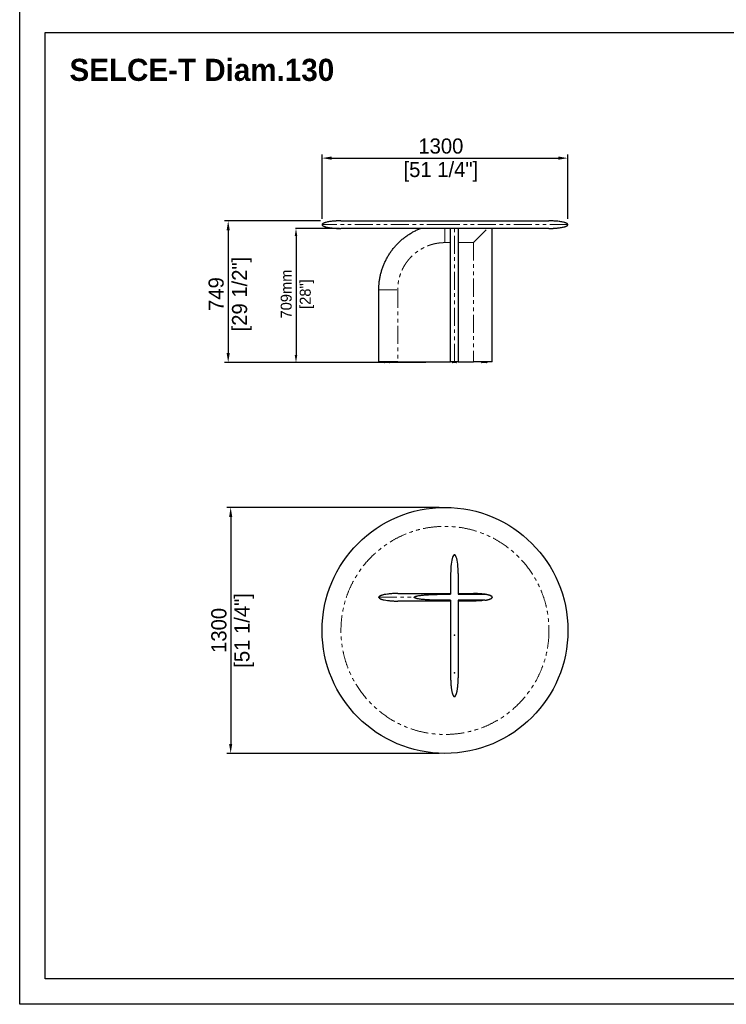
# Model space of a CAD drawing. Header units: millimetres. Extents: x -2064 to 15610, y -1415 to 32635.
# Tile 1 of 67: x -700 to 3036, y -1415 to 3789. Entities that reach past the tile are written whole.
import ezdxf

# ---------------------------------------------------------------- set-up
doc = ezdxf.new("R2010")
doc.units = ezdxf.units.MM
doc.header["$LTSCALE"] = 15
doc.header["$PDSIZE"] = -1
for name, pattern in [('SLD-Center', [19.05, 15.24, -1.27, 1.27, -1.27]), ('SLD-Phantom', [12.7, 6.35, -1.27, 1.27, -1.27, 1.27, -1.27]), ('SLD-Solid', [0])]:
    doc.linetypes.add(name, pattern=pattern)
doc.layers.get('Defpoints').update_dxf_attribs({"color": 124})
doc.layers.add('ANNOTAZIONI', color=252, linetype='Continuous')
doc.layers.add('QUOTE', color=8, linetype='Continuous')
doc.styles.add('SLDTEXTSTYLE1', font='ARIALNBI.TTF', dxfattribs={"width": 0.377255})
doc.styles.get("Standard").update_dxf_attribs({"font": 'GOTHIC.TTF'})
doc.dimstyles.new('PRODOTTI', dxfattribs={"dimtxt": 80, "dimasz": 50, "dimexe": 20, "dimexo": 30, "dimgap": 20, "dimtad": 1, "dimdec": 1, "dimzin": 12, "dimtxsty": 'Standard', "dimcen": 4, "dimclrd": 252, "dimclre": 252, "dimclrt": 252, "dimadec": 0, "dimazin": 3, "dimtfac": 1, "dimtdec": 1, "dimtmove": 0, "dimatfit": 3, "dimfxl": 1, "dimtfillclr": 134, "dimarcsym": 0})
doc.dimstyles.new('Prodotti USA', dxfattribs={"dimtxt": 58, "dimasz": 40, "dimexe": 2, "dimexo": 8, "dimgap": 20, "dimtad": 1, "dimzin": 12, "dimtxsty": 'Standard', "dimcen": 2.5, "dimclrd": 252, "dimclre": 252, "dimclrt": 252, "dimadec": 0, "dimazin": 3, "dimtfac": 1, "dimtmove": 0, "dimatfit": 3, "dimfxl": 1, "dimarcsym": 0})

# ---------------------------------------------------------------- blocks, each defined once
blk = doc.blocks.new('A$Cb6e91bf2')
at = {"color": 8, "linetype": 'SLD-Solid', "lineweight": 25}
for p, q in [((380, 650), (380, 541)), ((420, 650), (420, 541)), ((350, 545), (380, 545)), ((350, 541), (380, 541)), ((420, 545), (500, 545)), ((420, 541), (560, 541)), ((380, 509), (350, 509)), ((380, 505), (350, 505)), ((380, 509), (380, 100)), ((560, 509), (420, 509)), ((420, 509), (420, 100)), ((500, 505), (420, 505))]:
    blk.add_line(p, q, dxfattribs=at)
for centre, major_axis, start_param, end_param in [((400, 650), (0, -100), 1.570796, 4.712389), ((500, 525), (100, 0), 5.35589, 7.210481)]:
    blk.add_ellipse(centre, major_axis=major_axis, ratio=0.2, start_param=start_param, end_param=end_param, dxfattribs=at)
at = {"color": 8, "linetype": 'SLD-Center'}
blk.add_ellipse((500, 525), major_axis=(100, 0), ratio=0.2, start_param=5.35589, end_param=7.210481, dxfattribs=at)
at = {"color": 8, "linetype": 'SLD-Solid', "lineweight": 25}
for points, knots in [([(100, 545), (94.1, 545), (88, 544.9), (75.6, 544.4), (69.3, 544.1), (57, 543.1), (51, 542.5), (39.6, 541), (34.2, 540.1), (26.8, 538.7), (24.5, 538.1), (20.2, 537.1), (18.2, 536.5), (14.4, 535.4), (12.7, 534.8), (9.6, 533.6), (8.2, 533), (5.8, 531.7), (4.8, 531.1), (3, 529.9), (2.2, 529.3), (0.5, 527.4), (0, 526.2), (0, 525)], [0, 0, 0, 0, 0.125, 0.125, 0.25, 0.25, 0.375, 0.375, 0.5, 0.5, 0.5625, 0.5625, 0.625, 0.625, 0.6875, 0.6875, 0.75, 0.75, 0.8125, 0.8125, 0.875, 0.875, 1, 1, 1, 1]), ([(0, 525), (0, 523.8), (0.5, 522.6), (2.2, 520.7), (3, 520.1), (4.8, 518.9), (5.8, 518.3), (8.2, 517), (9.6, 516.4), (12.7, 515.2), (14.4, 514.6), (18.2, 513.5), (20.2, 512.9), (24.5, 511.9), (26.8, 511.3), (34.2, 509.9), (39.6, 509), (51, 507.5), (57, 506.9), (69.3, 505.9), (75.6, 505.6), (88, 505.1), (94.1, 505), (100, 505)], [0, 0, 0, 0, 0.125, 0.125, 0.1875, 0.1875, 0.25, 0.25, 0.3125, 0.3125, 0.375, 0.375, 0.4375, 0.4375, 0.5, 0.5, 0.625, 0.625, 0.75, 0.75, 0.875, 0.875, 1, 1, 1, 1]), ([(100, 545), (100, 545), (100, 545), (100, 545), (100, 545), (100.1, 545), (100.1, 545), (100.2, 545), (100.2, 545), (100.3, 545), (100.4, 545), (100.5, 545), (100.6, 545), (100.7, 545), (100.8, 545), (101, 545), (101.1, 545), (101.3, 545), (101.4, 545), (101.6, 545), (101.8, 545), (102, 545), (102.2, 545), (102.4, 545), (102.7, 545), (102.9, 545), (103.1, 545), (103.4, 545), (103.7, 545), (103.9, 545), (104.2, 545), (104.5, 545), (105.5, 545), (107.4, 545), (110.7, 545), (114.5, 545), (118.9, 545), (123.9, 545), (129.4, 545), (135.5, 545), (144.2, 545), (156.4, 545), (172.9, 545), (191.1, 545), (207.6, 545), (221.5, 545), (232.1, 545), (243.1, 545), (254.3, 545), (265.7, 545), (277.4, 545), (289.2, 545), (298.2, 545), (304.3, 545), (307.3, 545), (310.3, 545), (313.4, 545), (316.4, 545), (319.4, 545), (322.5, 545), (325.5, 545), (328.6, 545), (331.6, 545), (334.7, 545), (337.7, 545), (340.8, 545), (343.9, 545), (346.9, 545), (349, 545), (350, 545)], [0, 0, 0, 0, 0.004033, 0.008064, 0.012093, 0.016122, 0.020149, 0.024176, 0.028201, 0.032227, 0.036251, 0.040276, 0.0443, 0.048325, 0.05235, 0.056375, 0.060401, 0.064427, 0.068455, 0.072483, 0.076513, 0.080544, 0.084577, 0.088611, 0.092647, 0.096686, 0.100726, 0.104769, 0.108814, 0.112863, 0.116913, 0.120967, 0.125024, 0.156384, 0.18762, 0.218809, 0.250025, 0.281238, 0.312426, 0.343666, 0.375032, 0.437614, 0.5, 0.562383, 0.624969, 0.656332, 0.68757, 0.71876, 0.749975, 0.781189, 0.812377, 0.843614, 0.874976, 0.882833, 0.890679, 0.898515, 0.906342, 0.914161, 0.921974, 0.929781, 0.937584, 0.945385, 0.953183, 0.96098, 0.968778, 0.976578, 0.984381, 0.992188, 1, 1, 1, 1]), ([(187.5, 525), (187.5, 525.2), (187.6, 525.4), (187.7, 525.9), (187.8, 526), (188.1, 526.4), (188.2, 526.6), (188.5, 526.9), (188.7, 527), (189.2, 527.5), (189.5, 527.7), (190.3, 528.2), (190.7, 528.4), (191.8, 529), (192.6, 529.3), (194.2, 529.9), (195, 530.2), (197.5, 531), (199.2, 531.4), (202.5, 532.2), (204.2, 532.6), (209.3, 533.6), (212.7, 534.1), (219.5, 535.1), (222.9, 535.5), (229.8, 536.3), (233.2, 536.7), (240, 537.3), (243.5, 537.6), (253.8, 538.3), (260.6, 538.8), (274.3, 539.5), (281.2, 539.8), (295, 540.2), (301.8, 540.4), (322.5, 540.9), (336.2, 541), (350, 541)], [0, 0, 0, 0, 0.003906, 0.003906, 0.007813, 0.007813, 0.011719, 0.011719, 0.015625, 0.015625, 0.023438, 0.023438, 0.03125, 0.03125, 0.046875, 0.046875, 0.0625, 0.0625, 0.09375, 0.09375, 0.125, 0.125, 0.1875, 0.1875, 0.25, 0.25, 0.3125, 0.3125, 0.375, 0.375, 0.5, 0.5, 0.625, 0.625, 0.75, 0.75, 1, 1, 1, 1]), ([(350, 509), (336.2, 509), (322.5, 509.1), (301.8, 509.6), (294.9, 509.8), (281.2, 510.2), (274.3, 510.5), (260.6, 511.2), (253.7, 511.7), (243.4, 512.4), (240, 512.7), (233.1, 513.3), (229.7, 513.7), (222.8, 514.5), (219.4, 514.9), (212.6, 515.9), (209.2, 516.4), (204.1, 517.4), (202.4, 517.8), (199.1, 518.6), (197.4, 519.1), (195, 519.8), (194.2, 520.1), (192.5, 520.7), (191.8, 521.1), (190.6, 521.6), (190.2, 521.9), (189.5, 522.3), (189.1, 522.6), (188.5, 523.1), (188.2, 523.4), (187.8, 524), (187.7, 524.2), (187.6, 524.6), (187.5, 524.8), (187.5, 525)], [0, 0, 0, 0, 0.25, 0.25, 0.375, 0.375, 0.5, 0.5, 0.625, 0.625, 0.6875, 0.6875, 0.75, 0.75, 0.8125, 0.8125, 0.875, 0.875, 0.90625, 0.90625, 0.9375, 0.9375, 0.953125, 0.953125, 0.96875, 0.96875, 0.976562, 0.976562, 0.984375, 0.984375, 0.992188, 0.992188, 0.996094, 0.996094, 1, 1, 1, 1]), ([(560, 541), (555, 541.7), (550, 542.4), (540, 543.4), (535, 543.8), (525, 544.4), (520, 544.6), (512.5, 544.8), (510, 544.9), (506.3, 545), (505, 545), (503.1, 545), (502.2, 545), (501.3, 545), (500.6, 545), (500.3, 545), (500, 545)], [0, 0, 0, 0, 0.25, 0.25, 0.5, 0.5, 0.75, 0.75, 0.875, 0.875, 0.9375, 0.9375, 0.96875, 0.984375, 0.984375, 1, 1, 1, 1]), ([(350, 505), (349.5, 505), (348.4, 505), (346.8, 505), (345.3, 505), (343.7, 505), (342.1, 505), (340.5, 505), (338.9, 505), (337.4, 505), (335.8, 505), (334.2, 505), (332.6, 505), (331, 505), (329.5, 505), (327.9, 505), (326.3, 505), (324.7, 505), (323.2, 505), (321.6, 505), (320, 505), (318.5, 505), (316.9, 505), (315.3, 505), (313.8, 505), (312.2, 505), (310.6, 505), (309.1, 505), (307.5, 505), (305.9, 505), (304.4, 505), (302.8, 505), (297.7, 505), (289.2, 505), (277.4, 505), (265.7, 505), (254.3, 505), (243.1, 505), (232.1, 505), (221.5, 505), (207.6, 505), (191.1, 505), (172.9, 505), (156.4, 505), (144.2, 505), (135.5, 505), (129.4, 505), (123.9, 505), (118.9, 505), (114.5, 505), (110.7, 505), (107.4, 505), (105.4, 505), (104.2, 505), (103.7, 505), (103.2, 505), (102.7, 505), (102.3, 505), (101.9, 505), (101.5, 505), (101.2, 505), (100.9, 505), (100.7, 505), (100.5, 505), (100.3, 505), (100.2, 505), (100.1, 505), (100, 505), (100, 505), (100, 505)], [0, 0, 0, 0, 0.004033, 0.008064, 0.012093, 0.016122, 0.020149, 0.024176, 0.028201, 0.032227, 0.036251, 0.040276, 0.0443, 0.048325, 0.05235, 0.056375, 0.060401, 0.064427, 0.068455, 0.072483, 0.076513, 0.080544, 0.084577, 0.088611, 0.092647, 0.096686, 0.100726, 0.104769, 0.108814, 0.112863, 0.116913, 0.120967, 0.125024, 0.156384, 0.18762, 0.218809, 0.250025, 0.281238, 0.312426, 0.343666, 0.375032, 0.437614, 0.5, 0.562383, 0.624969, 0.656332, 0.68757, 0.71876, 0.749975, 0.781189, 0.812377, 0.843614, 0.874976, 0.882833, 0.890679, 0.898515, 0.906342, 0.914161, 0.921974, 0.929781, 0.937584, 0.945385, 0.953183, 0.96098, 0.968778, 0.976578, 0.984381, 0.992188, 1, 1, 1, 1]), ([(560, 509), (555, 508.3), (550, 507.6), (540, 506.6), (535, 506.2), (525, 505.6), (520, 505.4), (512.5, 505.2), (510, 505.1), (506.3, 505), (505, 505), (503.1, 505), (502.2, 505), (501.3, 505), (500.6, 505), (500.3, 505), (500, 505)], [0, 0, 0, 0, 0.25, 0.25, 0.5, 0.5, 0.75, 0.75, 0.875, 0.875, 0.9375, 0.9375, 0.96875, 0.984375, 0.984375, 1, 1, 1, 1]), ([(380, 100), (380, 99.2), (380, 97.7), (380, 95.3), (380, 93), (380.1, 90.7), (380.1, 88.4), (380.2, 86.1), (380.3, 83.9), (380.3, 81.6), (380.4, 79.4), (380.5, 77.2), (380.6, 75), (380.7, 72.8), (380.9, 70.6), (381, 68.4), (381.2, 66.3), (381.3, 64.2), (381.5, 62), (381.7, 59.9), (381.9, 57.8), (382.1, 55.8), (382.3, 53.7), (382.5, 51.7), (382.7, 49.6), (383.2, 45.9), (383.9, 40.6), (385, 33.8), (386.2, 27.6), (387.3, 22.5), (388.5, 18.3), (389.4, 15), (390.5, 12), (391.3, 9.9), (391.9, 8.5), (392.3, 7.7), (392.7, 6.9), (393, 6.2), (393.4, 5.6), (393.8, 4.9), (394.2, 4.3), (394.5, 3.8), (394.9, 3.2), (395.3, 2.8), (395.7, 2.3), (396.1, 1.9), (396.4, 1.6), (396.8, 1.2), (397.2, 0.9), (397.6, 0.7), (398, 0.5), (398.4, 0.3), (398.8, 0.2), (399.2, 0.1), (399.6, 0), (399.9, 0), (400, 0)], [0, 0, 0, 0, 0.022368, 0.044598, 0.066691, 0.088646, 0.110465, 0.132147, 0.153694, 0.175105, 0.196381, 0.217524, 0.238532, 0.259407, 0.28015, 0.30076, 0.321239, 0.341586, 0.361803, 0.381891, 0.401848, 0.421678, 0.441379, 0.460952, 0.480399, 0.49972, 0.568982, 0.633687, 0.693888, 0.749647, 0.784872, 0.81743, 0.847364, 0.874729, 0.883314, 0.891573, 0.89951, 0.907128, 0.914432, 0.921428, 0.928119, 0.934514, 0.940619, 0.946444, 0.951997, 0.95729, 0.962337, 0.967153, 0.971755, 0.976163, 0.980399, 0.98449, 0.988464, 0.992351, 0.996185, 1, 1, 1, 1]), ([(400, 0), (400.1, 0), (400.2, 0), (400.4, 0), (400.6, 0), (400.8, 0.1), (401, 0.1), (401.2, 0.2), (401.3, 0.2), (401.5, 0.3), (401.7, 0.4), (401.9, 0.4), (402.1, 0.5), (402.3, 0.6), (402.5, 0.8), (402.7, 0.9), (402.9, 1), (403, 1.1), (403.2, 1.3), (403.4, 1.4), (403.6, 1.6), (403.8, 1.8), (404, 2), (404.2, 2.1), (404.3, 2.3), (404.5, 2.6), (404.7, 2.8), (404.9, 3), (405.1, 3.2), (405.3, 3.5), (405.4, 3.7), (405.6, 4), (405.8, 4.3), (406, 4.5), (406.2, 4.8), (406.3, 5.1), (406.5, 5.4), (406.7, 5.8), (406.9, 6.1), (407.1, 6.4), (407.2, 6.8), (407.4, 7.1), (407.6, 7.5), (407.8, 7.8), (407.9, 8.2), (408.1, 8.6), (408.3, 9), (408.7, 10), (409.4, 11.6), (410.2, 13.9), (411, 16.4), (411.8, 19.1), (412.7, 22.8), (413.9, 27.8), (415.1, 33.9), (416.1, 40.6), (416.9, 46.6), (417.5, 51.7), (418, 55.8), (418.3, 60), (418.7, 64.2), (419, 68.5), (419.3, 72.8), (419.5, 77.2), (419.7, 81.6), (419.8, 86.2), (419.9, 90.7), (420, 95.3), (420, 98.4), (420, 100)], [0, 0, 0, 0, 0.001836, 0.003672, 0.005512, 0.00736, 0.00922, 0.011096, 0.01299, 0.014907, 0.01685, 0.018823, 0.020828, 0.022869, 0.024948, 0.027068, 0.029232, 0.031441, 0.033699, 0.036007, 0.038367, 0.040782, 0.043252, 0.04578, 0.048366, 0.051013, 0.053721, 0.056492, 0.059327, 0.062227, 0.065194, 0.068226, 0.071327, 0.074497, 0.077735, 0.081044, 0.084423, 0.087874, 0.091397, 0.094992, 0.09866, 0.102402, 0.106218, 0.110108, 0.114072, 0.118112, 0.122228, 0.126419, 0.148165, 0.171547, 0.196596, 0.223335, 0.251784, 0.307372, 0.367357, 0.431803, 0.50076, 0.539494, 0.578734, 0.618485, 0.658752, 0.69954, 0.740854, 0.782697, 0.825074, 0.867989, 0.911446, 0.955448, 1, 1, 1, 1])]:
    blk.add_open_spline(points, degree=3, knots=knots, dxfattribs=at)
at = {"color": 8, "linetype": 'SLD-Phantom', "lineweight": 18}
for points, knots in [([(0, 525), (0, 525), (4.4, 525), (17.1, 525), (22.4, 525), (35, 525), (49.6, 525), (67.9, 525), (87.8, 525), (98.7, 525), (133.3, 525), (159.4, 525), (187.5, 525)], [0, 0, 0, 0, 0.25, 0.25, 0.375, 0.375, 0.5, 0.625, 0.625, 0.75, 0.75, 1, 1, 1, 1]), ([(350, 545), (350, 545), (350, 544.9), (350, 544.6), (350, 544.4), (350, 543.7), (350, 543.3), (350, 542.3), (350, 541.7), (350, 541)], [0, 0, 0, 0, 0.25, 0.25, 0.5, 0.5, 0.75, 0.75, 1, 1, 1, 1]), ([(350, 509), (350, 508.3), (350, 507.7), (350, 506.7), (350, 506.3), (350, 505.6), (350, 505.4), (350, 505.1), (350, 505), (350, 505)], [0, 0, 0, 0, 0.25, 0.25, 0.5, 0.5, 0.75, 0.75, 1, 1, 1, 1])]:
    blk.add_open_spline(points, degree=3, knots=knots, dxfattribs=at)
at = {"color": 8, "linetype": 'SLD-Solid'}
for p in [(400, 750), (400, 325), (400, 125), (400, 0)]:
    blk.add_point(p, dxfattribs=at)
at = {"color": 8, "linetype": 'Continuous', "lineweight": 0}
for p in [(400, 750), (0, 525), (600, 525), (400, 0)]:
    blk.add_point(p, dxfattribs=at)
blk = doc.blocks.new('*D6')
at = {"layer": 'Defpoints', "color": 0, "transparency": 16777216}
for p in [(1548.5, 1211.2), (415.3, -88.8), (1548.5, -88.8)]:
    blk.add_point(p, dxfattribs=at)
at = {"layer": 'QUOTE', "color": 252, "lineweight": -2, "transparency": 16777216}
for p, q in [((1518.5, 1211.2), (395.3, 1211.2)), ((415.3, 1161.2), (415.3, -38.8)), ((1518.5, -88.8), (395.3, -88.8))]:
    blk.add_line(p, q, dxfattribs=at)
at = {"layer": 'QUOTE', "color": 252, "transparency": 16777216}
for points in [[(407, 1161.2), (423.6, 1161.2), (415.3, 1211.2)], [(407, -38.8), (423.6, -38.8), (415.3, -88.8)]]:
    blk.add_solid(points, dxfattribs=at)
at = {"layer": 'QUOTE', "color": 252, "transparency": 16777216, "char_height": 80, "attachment_point": 5, "rotation": 90}
for s, insert in [('[51 1/4"]', (487.1, 561.2)), ('1300', (353.3, 561.2))]:
    blk.add_mtext(s, dxfattribs=dict(at, insert=insert))
blk = doc.blocks.new('*D19')
at = {"layer": 'Defpoints', "color": 0, "transparency": 16777216}
for p in [(2198.5, 3057.7), (898.5, 2706.1), (2198.5, 2706.1)]:
    blk.add_point(p, dxfattribs=at)
at = {"layer": 'QUOTE', "color": 252, "lineweight": -2, "transparency": 16777216}
for p, q in [((898.5, 2736.1), (898.5, 3077.7)), ((2198.5, 2736.1), (2198.5, 3077.7)), ((948.5, 3057.7), (2148.5, 3057.7))]:
    blk.add_line(p, q, dxfattribs=at)
at = {"layer": 'QUOTE', "color": 252, "transparency": 16777216}
for points in [[(948.5, 3066.1), (948.5, 3049.4), (898.5, 3057.7)], [(2148.5, 3066.1), (2148.5, 3049.4), (2198.5, 3057.7)]]:
    blk.add_solid(points, dxfattribs=at)
at = {"layer": 'QUOTE', "color": 252, "transparency": 16777216, "char_height": 80, "attachment_point": 2}
for s, insert in [('1300', (1526.8, 3161.7)), ('[51 1/4"]', (1526.8, 3037.7))]:
    blk.add_mtext(s, dxfattribs=dict(at, insert=insert))
blk = doc.blocks.new('*D20')
at = {"layer": 'Defpoints', "color": 0, "transparency": 16777216}
for p in [(998.5, 2686.1), (760.8, 1977.1), (1303.9, 1977.1)]:
    blk.add_point(p, dxfattribs=at)
at = {"layer": 'QUOTE', "color": 252, "lineweight": -2, "transparency": 16777216}
for p, q in [((990.5, 2686.1), (758.8, 2686.1)), ((760.8, 2646.1), (760.8, 2017.1)), ((1295.9, 1977.1), (758.8, 1977.1))]:
    blk.add_line(p, q, dxfattribs=at)
at = {"layer": 'QUOTE', "color": 252, "transparency": 16777216}
for points in [[(754.1, 2646.1), (767.4, 2646.1), (760.8, 2686.1)], [(754.1, 2017.1), (767.4, 2017.1), (760.8, 1977.1)]]:
    blk.add_solid(points, dxfattribs=at)
at = {"layer": 'QUOTE', "color": 252, "lineweight": 5, "transparency": 16777216, "char_height": 58, "attachment_point": 2, "rotation": 90}
for s, insert in [('709mm', (679.9, 2339.1)), ('[28"]', (780.8, 2339.1))]:
    blk.add_mtext(s, dxfattribs=dict(at, insert=insert))
blk = doc.blocks.new('*D21')
at = {"layer": 'Defpoints', "color": 0, "transparency": 16777216}
for p in [(920.4, 2726.1), (402.2, 1977.1), (1476.5, 1977.1)]:
    blk.add_point(p, dxfattribs=at)
at = {"layer": 'QUOTE', "color": 252, "lineweight": -2, "transparency": 16777216}
for p, q in [((890.4, 2726.1), (382.2, 2726.1)), ((402.2, 2676.1), (402.2, 2027.1)), ((1446.5, 1977.1), (382.2, 1977.1))]:
    blk.add_line(p, q, dxfattribs=at)
at = {"layer": 'QUOTE', "color": 252, "transparency": 16777216}
for points in [[(393.9, 2676.1), (410.6, 2676.1), (402.2, 2726.1)], [(393.9, 2027.1), (410.6, 2027.1), (402.2, 1977.1)]]:
    blk.add_solid(points, dxfattribs=at)
at = {"layer": 'QUOTE', "color": 252, "transparency": 16777216, "char_height": 80, "attachment_point": 2, "rotation": 90}
for s, insert in [('[29 1/2"]', (422.2, 2339.1)), ('749', (298.2, 2339.1))]:
    blk.add_mtext(s, dxfattribs=dict(at, insert=insert))

msp = doc.modelspace()

# ---------------------------------------------------------------- linework, layer by layer
at = {"color": 7, "linetype": 'SLD-Solid', "lineweight": 25}
for p, q in [((998.508, 2726.07), (2098.508, 2726.07)), ((2098.508, 2686.07), (998.508, 2686.07)), ((1578.508, 1981.07), (1578.508, 2686.07)), ((1618.508, 2686.07), (1618.508, 1981.07)), ((1798.508, 1981.07), (1798.508, 2686.07)), ((1198.508, 1981.07), (1198.508, 2361.07)), ((1226.008, 1981.07), (1226.008, 1980.07)), ((1256.008, 1980.07), (1256.008, 1981.07)), ((1298.508, 1981.07), (1578.333, 1981.07)), ((1587.008, 1981.07), (1587.008, 1980.07)), ((1610.008, 1980.07), (1610.008, 1981.07)), ((1618.683, 1981.07), (1698.508, 1981.07)), ((1798.508, 1981.07), (1698.508, 1981.07)), ((1741.008, 1981.07), (1741.008, 1980.07)), ((1771.008, 1980.07), (1771.008, 1981.07))]:
    msp.add_line(p, q, dxfattribs=at)
at = {"color": 8, "linetype": 'SLD-Phantom', "lineweight": 18}
for p, q in [((2198.508, 2706.07), (1548.508, 2706.07)), ((1598.508, 1981.07), (1598.508, 2686.07)), ((1578.508, 2611.07), (1548.508, 2611.07)), ((1698.508, 2611.07), (1618.508, 2611.07)), ((1698.508, 2611.07), (1698.508, 1981.07)), ((1298.508, 2361.07), (1298.508, 1981.07))]:
    msp.add_line(p, q, dxfattribs=at)
msp.add_lwpolyline([(-565.841, 3722.206), (6638.4, 3722.206), (6638.4, -1280.672), (-565.841, -1280.672)], close=True)
msp.add_circle((1548.508, 561.192), 650)
msp.add_circle((1548.508, 561.192), 550, dxfattribs=at)
at = {"color": 7, "linetype": 'SLD-Solid', "lineweight": 25}
for centre, start, end in [((1229.008, 1980.07), 180.028248, 270.000406), ((1253.008, 1980.07), 270, 359.981129), ((1590.008, 1980.07), 179.997765, 270.00001), ((1607.008, 1980.07), 270, 359.968199), ((1744.008, 1980.07), 179.981129, 270), ((1768.008, 1980.07), 269.999594, 0.028368)]:
    msp.add_arc(centre, 3, start, end, dxfattribs=at)
for points, knots in [([(998.508, 2726.07), (997.239, 2726.068), (995.027, 2726.063), (992.177, 2726.032), (990, 2725.999), (988.153, 2725.964), (986.313, 2725.922), (984.421, 2725.872), (981.28, 2725.777), (976.802, 2725.605), (970.496, 2725.286), (963.392, 2724.821), (955.448, 2724.152), (946.689, 2723.22), (937.339, 2721.956), (927.788, 2720.292), (920.182, 2718.571), (914.59, 2716.979), (910.848, 2715.732), (907.505, 2714.407), (904.42, 2712.913), (902.066, 2711.443), (900.385, 2709.987), (899.381, 2708.796), (898.657, 2707.486), (898.557, 2706.536), (898.508, 2706.07)], [0, 0, 0, 0, 0.036243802, 0.063186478, 0.081417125, 0.098430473, 0.1159523, 0.133979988, 0.15250321, 0.205697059, 0.26199736, 0.332853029, 0.409029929, 0.489702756, 0.584436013, 0.678464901, 0.766562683, 0.807047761, 0.844480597, 0.87920286, 0.909658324, 0.942341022, 0.958126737, 0.972955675, 0.986751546, 1, 1, 1, 1]), ([(2198.508, 2706.07), (2198.433, 2706.64), (2198.285, 2707.775), (2197.33, 2709.212), (2196.212, 2710.378), (2194.681, 2711.602), (2192.684, 2712.846), (2190.081, 2714.144), (2187.153, 2715.359), (2183.869, 2716.517), (2178.622, 2718.11), (2171.217, 2719.889), (2161.656, 2721.647), (2151.404, 2723.103), (2140.972, 2724.228), (2130.819, 2725.034), (2122.528, 2725.504), (2115.963, 2725.773), (2111.802, 2725.897), (2108.583, 2725.97), (2105.913, 2726.018), (2102.482, 2726.061), (2099.921, 2726.067), (2098.508, 2726.07)], [0, 0, 0, 0, 0.01620884, 0.032291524, 0.048063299, 0.062385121, 0.088126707, 0.115131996, 0.145380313, 0.178628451, 0.214557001, 0.30196863, 0.395980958, 0.492172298, 0.597702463, 0.695651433, 0.783067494, 0.834894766, 0.883349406, 0.901975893, 0.926852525, 0.959635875, 1, 1, 1, 1]), ([(898.508, 2706.07), (898.582, 2705.501), (898.731, 2704.366), (899.685, 2702.929), (900.803, 2701.763), (902.335, 2700.539), (904.332, 2699.295), (906.934, 2697.996), (909.863, 2696.782), (913.147, 2695.624), (918.393, 2694.031), (925.798, 2692.252), (935.36, 2690.494), (945.612, 2689.037), (956.044, 2687.913), (966.197, 2687.106), (974.488, 2686.636), (981.053, 2686.368), (985.214, 2686.243), (988.432, 2686.17), (991.103, 2686.122), (994.534, 2686.08), (997.095, 2686.074), (998.508, 2686.07)], [0, 0, 0, 0, 0.01620884, 0.032291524, 0.048063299, 0.062385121, 0.088126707, 0.115131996, 0.145380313, 0.178628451, 0.214557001, 0.30196863, 0.395980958, 0.492172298, 0.597702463, 0.695651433, 0.783067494, 0.834894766, 0.883349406, 0.901975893, 0.926852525, 0.959635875, 1, 1, 1, 1]), ([(1198.508, 2361.07), (1198.615, 2367.616), (1198.83, 2380.707), (1200.554, 2400.279), (1203.29, 2419.728), (1207.126, 2438.992), (1212.025, 2458.012), (1217.98, 2476.728), (1224.978, 2495.081), (1233.007, 2513.007), (1242.032, 2530.453), (1252.017, 2547.367), (1262.93, 2563.699), (1274.735, 2579.398), (1287.4, 2594.411), (1300.889, 2608.689), (1315.167, 2622.178), (1330.181, 2634.843), (1345.879, 2646.648), (1362.211, 2657.561), (1379.125, 2667.548), (1396.573, 2676.566), (1409.844, 2682.53), (1417.258, 2685.526), (1418.605, 2686.07)], [0, 0, 0, 0, 0.04712703, 0.09424974, 0.14137077, 0.18849069, 0.23560938, 0.28272735, 0.32984717, 0.37696796, 0.42408825, 0.47120962, 0.51833159, 0.56545296, 0.61257325, 0.65969404, 0.70681483, 0.75393511, 0.80105649, 0.84817846, 0.89529983, 0.94242012, 0.98954091, 1, 1, 1, 1]), ([(2098.508, 2686.07), (2099.777, 2686.073), (2101.989, 2686.078), (2104.839, 2686.109), (2107.016, 2686.142), (2108.863, 2686.177), (2110.703, 2686.218), (2112.595, 2686.269), (2115.735, 2686.364), (2120.214, 2686.535), (2126.52, 2686.854), (2133.623, 2687.32), (2141.568, 2687.989), (2150.327, 2688.921), (2159.676, 2690.184), (2169.228, 2691.849), (2176.834, 2693.57), (2182.426, 2695.162), (2186.168, 2696.409), (2189.51, 2697.733), (2192.596, 2699.228), (2194.95, 2700.698), (2196.631, 2702.154), (2197.634, 2703.345), (2198.359, 2704.655), (2198.459, 2705.605), (2198.508, 2706.07)], [0, 0, 0, 0, 0.036243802, 0.063186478, 0.081417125, 0.098430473, 0.1159523, 0.133979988, 0.15250321, 0.205697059, 0.26199736, 0.332853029, 0.409029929, 0.489702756, 0.584436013, 0.678464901, 0.766562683, 0.807047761, 0.844480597, 0.87920286, 0.909658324, 0.942341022, 0.958126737, 0.972955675, 0.986751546, 1, 1, 1, 1]), ([(1298.508, 1981.07), (1293.336, 1981.07), (1283.207, 1981.07), (1271.825, 1981.07), (1264.372, 1981.07), (1260.634, 1981.07), (1256.942, 1981.07), (1253.295, 1981.07), (1249.693, 1981.07), (1245.912, 1981.07), (1241.992, 1981.07), (1237.973, 1981.07), (1234.117, 1981.07), (1230.425, 1981.07), (1226.896, 1981.07), (1223.531, 1981.07), (1220.009, 1981.07), (1216.405, 1981.07), (1213.59, 1981.07), (1211.819, 1981.07), (1210.963, 1981.07), (1210.133, 1981.07), (1209.329, 1981.07), (1208.551, 1981.07), (1206.648, 1981.07), (1203.964, 1981.07), (1200.95, 1981.07), (1199.268, 1981.07), (1198.597, 1981.07), (1198.537, 1981.07), (1198.508, 1981.07)], [0, 0, 0, 0, 0.14770617, 0.28929626, 0.32538953, 0.36107704, 0.39636197, 0.43124758, 0.46573726, 0.49983451, 0.53998456, 0.57863989, 0.61580893, 0.6515012, 0.6857274, 0.71849971, 0.74983198, 0.78911407, 0.82505551, 0.83392486, 0.84257066, 0.85099434, 0.85919748, 0.86718176, 0.87494902, 0.91817274, 0.95215415, 0.97834338, 0.98946555, 1, 1, 1, 1]), ([(1598.508, 1981.07), (1598.136, 1981.07), (1597.371, 1981.07), (1595.798, 1981.07), (1594.512, 1981.07), (1593.439, 1981.07), (1592.743, 1981.07), (1592.054, 1981.07), (1591.37, 1981.07), (1590.692, 1981.07), (1589.565, 1981.07), (1588.099, 1981.07), (1586.55, 1981.07), (1585.241, 1981.07), (1584.136, 1981.07), (1583.152, 1981.07), (1582.25, 1981.07), (1580.993, 1981.07), (1579.687, 1981.07), (1578.684, 1981.07), (1578.568, 1981.07), (1578.508, 1981.07)], [0, 0, 0, 0, 0.01059816, 0.02179452, 0.04819679, 0.05868106, 0.07011749, 0.08255763, 0.09604148, 0.11060046, 0.12625954, 0.17486451, 0.23113559, 0.2828736, 0.33240925, 0.38519767, 0.44127557, 0.50067356, 0.65869074, 0.82504148, 1, 1, 1, 1]), ([(1618.508, 1981.07), (1618.465, 1981.07), (1618.382, 1981.07), (1617.835, 1981.07), (1617.326, 1981.07), (1617.035, 1981.07), (1616.712, 1981.07), (1616.357, 1981.07), (1615.97, 1981.07), (1615.526, 1981.07), (1615.018, 1981.07), (1614.439, 1981.07), (1613.824, 1981.07), (1613.171, 1981.07), (1612.481, 1981.07), (1611.755, 1981.07), (1610.916, 1981.07), (1609.952, 1981.07), (1609.085, 1981.07), (1608.481, 1981.07), (1608.177, 1981.07), (1607.87, 1981.07), (1607.559, 1981.07), (1607.246, 1981.07), (1606.444, 1981.07), (1605.146, 1981.07), (1603.107, 1981.07), (1601.201, 1981.07), (1599.638, 1981.07), (1598.878, 1981.07), (1598.508, 1981.07)], [0, 0, 0, 0, 0.14770617, 0.28929626, 0.32538953, 0.36107704, 0.39636197, 0.43124758, 0.46573726, 0.49983451, 0.53998456, 0.57863989, 0.61580893, 0.6515012, 0.6857274, 0.71849971, 0.74983198, 0.78911407, 0.82505551, 0.83392486, 0.84257066, 0.85099434, 0.85919748, 0.86718176, 0.87494902, 0.91817274, 0.95215415, 0.97834338, 0.98946555, 1, 1, 1, 1]), ([(1253.008, 1977.07), (1253.003, 1977.07), (1252.98, 1977.07), (1252.513, 1977.07), (1251.012, 1977.07), (1248.715, 1977.07), (1246.014, 1977.07), (1243.402, 1977.07), (1240.843, 1977.07), (1238.415, 1977.07), (1236.059, 1977.07), (1233.491, 1977.07), (1231.144, 1977.07), (1229.557, 1977.07), (1229.046, 1977.07), (1229.015, 1977.07), (1229.008, 1977.07)], [0, 0, 0, 0, 0.01562482, 0.07948928, 0.15719717, 0.25754584, 0.34341013, 0.42941531, 0.50507333, 0.5807293, 0.65495449, 0.72910349, 0.83828929, 0.91830989, 0.97984081, 1, 1, 1, 1]), ([(1598.508, 1977.07), (1597.962, 1977.07), (1596.575, 1977.07), (1594.517, 1977.07), (1592.826, 1977.07), (1591.637, 1977.07), (1590.753, 1977.07), (1590.13, 1977.07), (1590.051, 1977.07), (1590.012, 1977.07)], [0, 0, 0, 0, 0.10106474, 0.25690266, 0.42068689, 0.54464624, 0.66875572, 0.83599694, 1, 1, 1, 1]), ([(1607.007, 1977.07), (1606.964, 1977.07), (1606.88, 1977.07), (1606.299, 1977.07), (1605.234, 1977.07), (1603.546, 1977.07), (1601.309, 1977.07), (1599.605, 1977.07), (1598.725, 1977.07), (1598.508, 1977.07)], [0, 0, 0, 0, 0.15286299, 0.30283509, 0.45265325, 0.6732633, 0.83494502, 0.95926833, 1, 1, 1, 1]), ([(1768.008, 1977.07), (1767.961, 1977.07), (1767.843, 1977.07), (1766.73, 1977.07), (1765.015, 1977.07), (1763.128, 1977.07), (1761.068, 1977.07), (1758.659, 1977.07), (1755.378, 1977.07), (1752.259, 1977.07), (1749.508, 1977.07), (1747.327, 1977.07), (1745.496, 1977.07), (1744.236, 1977.07), (1744.084, 1977.07), (1744.008, 1977.07)], [0, 0, 0, 0, 0.05055352, 0.1285051, 0.21043149, 0.27243711, 0.33451783, 0.41817344, 0.50188285, 0.63919789, 0.70627769, 0.77327393, 0.87032711, 0.93501547, 1, 1, 1, 1])]:
    msp.add_open_spline(points, degree=3, knots=knots, dxfattribs=at)
at = {"color": 8, "linetype": 'SLD-Phantom', "lineweight": 18}
for points, knots in [([(1548.508, 2706.07), (1505.965, 2706.07), (1463.424, 2706.07), (1379.974, 2706.07), (1339.068, 2706.07), (1260.46, 2706.07), (1222.76, 2706.07), (1152.015, 2706.07), (1118.97, 2706.07), (1058.806, 2706.07), (1031.688, 2706.07), (984.417, 2706.07), (964.266, 2706.07), (931.706, 2706.07), (919.297, 2706.07), (902.698, 2706.07), (898.508, 2706.07), (898.508, 2706.07)], [0, 0, 0, 0, 0.125, 0.125, 0.25, 0.25, 0.375, 0.375, 0.5, 0.5, 0.625, 0.625, 0.75, 0.75, 0.875, 0.875, 1, 1, 1, 1]), ([(1548.508, 2686.07), (1548.508, 2684.642), (1548.508, 2680.292), (1548.508, 2672.71), (1548.508, 2663.15), (1548.508, 2653.022), (1548.508, 2642.551), (1548.508, 2631.96), (1548.508, 2621.454), (1548.508, 2614.501), (1548.508, 2611.07)], [0, 0, 0, 0, 0.05813183, 0.17704592, 0.30588025, 0.4418565, 0.58202942, 0.72349945, 0.86359391, 1, 1, 1, 1]), ([(1698.508, 2611.07), (1698.541, 2611.104), (1704.038, 2616.601), (1714.999, 2627.562), (1731.361, 2643.923), (1747.678, 2660.241), (1761.735, 2674.298), (1770.314, 2682.877), (1773.508, 2686.07)], [0, 0, 0, 0, 0.00132945, 0.21923952, 0.43714593, 0.65422427, 0.87127194, 1, 1, 1, 1]), ([(1548.508, 2611.07), (1543.061, 2610.967), (1532.168, 2610.762), (1515.876, 2609.09), (1499.702, 2606.428), (1483.736, 2602.709), (1468.069, 2597.964), (1452.769, 2592.205), (1437.879, 2585.459), (1423.444, 2577.736), (1409.526, 2569.072), (1396.196, 2559.529), (1383.537, 2549.149), (1371.605, 2537.973), (1360.43, 2526.042), (1350.049, 2513.383), (1340.507, 2500.053), (1331.843, 2486.135), (1324.12, 2471.7), (1317.374, 2456.81), (1311.614, 2441.51), (1306.869, 2425.843), (1303.15, 2409.876), (1300.488, 2393.703), (1298.817, 2377.411), (1298.611, 2366.517), (1298.508, 2361.07)], [0, 0, 0, 0, 0.04161108, 0.08321987, 0.12500557, 0.16678511, 0.20839023, 0.2500001, 0.29160595, 0.33321287, 0.37500004, 0.41678386, 0.45839078, 0.49999999, 0.54160584, 0.58321276, 0.62499994, 0.66678376, 0.70839068, 0.74999988, 0.79160639, 0.83321151, 0.87499441, 0.91677845, 0.95838724, 1, 1, 1, 1]), ([(1198.508, 2361.07), (1198.528, 2361.07), (1198.569, 2361.07), (1199.033, 2361.07), (1200.246, 2361.07), (1202.537, 2361.07), (1205.754, 2361.07), (1209.933, 2361.07), (1215.067, 2361.07), (1221.121, 2361.07), (1228.4, 2361.07), (1236.868, 2361.07), (1246.428, 2361.07), (1256.557, 2361.07), (1267.027, 2361.07), (1277.618, 2361.07), (1288.124, 2361.07), (1295.078, 2361.07), (1298.508, 2361.07)], [0, 0, 0, 0, 0.00854233, 0.01764044, 0.0389185, 0.06630605, 0.10122303, 0.14439069, 0.19601688, 0.25588822, 0.32342646, 0.40884619, 0.50139194, 0.59906797, 0.69975859, 0.80138096, 0.90201522, 1, 1, 1, 1]), ([(1226.008, 1980.07), (1226.019, 1980.07), (1226.064, 1980.07), (1226.787, 1980.07), (1228.482, 1980.07), (1230.513, 1980.07), (1232.598, 1980.07), (1235.088, 1980.07), (1237.898, 1980.07), (1240.802, 1980.07), (1243.83, 1980.07), (1246.974, 1980.07), (1249.669, 1980.07), (1251.775, 1980.07), (1253.661, 1980.07), (1255.306, 1980.07), (1255.967, 1980.07), (1256.001, 1980.07), (1256.008, 1980.07)], [0, 0, 0, 0, 0.02362367, 0.09404532, 0.17949001, 0.2327988, 0.28759535, 0.35587991, 0.42610172, 0.49460635, 0.56465034, 0.64353962, 0.72527444, 0.7746551, 0.8251566, 0.90840824, 0.98168035, 1, 1, 1, 1]), ([(1587.013, 1980.07), (1587.058, 1980.07), (1587.151, 1980.07), (1587.898, 1980.07), (1588.983, 1980.07), (1590.558, 1980.07), (1592.872, 1980.07), (1595.785, 1980.07), (1597.687, 1980.07), (1598.508, 1980.07)], [0, 0, 0, 0, 0.14884585, 0.30517635, 0.42257194, 0.5428233, 0.7270801, 0.88227118, 1, 1, 1, 1]), ([(1598.508, 1980.07), (1598.836, 1980.07), (1600.144, 1980.07), (1602.59, 1980.07), (1605.015, 1980.07), (1606.8, 1980.07), (1608.108, 1980.07), (1609.165, 1980.07), (1609.803, 1980.07), (1610.068, 1980.07), (1609.997, 1980.07), (1609.992, 1980.07)], [0, 0, 0, 0, 0.04724442, 0.18807899, 0.3589578, 0.46556879, 0.57515512, 0.71171579, 0.8521507, 0.98915149, 1, 1, 1, 1]), ([(1741.008, 1980.07), (1741.008, 1980.07), (1740.963, 1980.07), (1741.403, 1980.07), (1742.712, 1980.07), (1744.295, 1980.07), (1746.048, 1980.07), (1748.203, 1980.07), (1750.689, 1980.07), (1753.295, 1980.07), (1756.111, 1980.07), (1759.146, 1980.07), (1762.032, 1980.07), (1764.554, 1980.07), (1767.045, 1980.07), (1769.31, 1980.07), (1770.781, 1980.07), (1770.939, 1980.07), (1771.008, 1980.07)], [0, 0, 0, 0, 0.00001795, 0.07530717, 0.14611654, 0.19481179, 0.24487495, 0.30761294, 0.37211314, 0.43473354, 0.49858481, 0.57452878, 0.65267459, 0.71135778, 0.77146851, 0.86357399, 0.94115023, 1, 1, 1, 1])]:
    msp.add_open_spline(points, degree=3, knots=knots, dxfattribs=at)
at = {"layer": 'Defpoints'}
msp.add_lwpolyline([(-700.405, 3856.77), (6772.964, 3856.77), (6772.964, -1415.236), (-700.405, -1415.236)], close=True, dxfattribs=at)

# ---------------------------------------------------------------- block references
msp.add_blockref('A$Cb6e91bf2', (1198.508, 211.28))

# ---------------------------------------------------------------- texts
at = {"layer": 'ANNOTAZIONI', "insert": (-437.024, 3582.926), "char_height": 117.00222, "width": 2691.53033, "attachment_point": 1, "style": 'SLDTEXTSTYLE1'}
msp.add_mtext('{\\fCENTURY GOTHIC|b1|i0|c0|p34;\\W1;SELCE-T Diam.130}', dxfattribs=at)

# ---------------------------------------------------------------- dimensions: what is measured, and where the dimension line sits
at = {"layer": 'QUOTE'}
dim = msp.add_linear_dim(base=(2198.508, 3057.724), p1=(898.508, 2706.07), p2=(2198.508, 2706.07), dimstyle='PRODOTTI', override={"dimpost": '\\X'}, dxfattribs=at)
dim.commit()
dim.dimension.update_dxf_attribs({"geometry": '*D19', "text_midpoint": (1526.833, 3057.724), "dimtype": 160})
dim = msp.add_linear_dim(base=(402.23, 1977.07), p1=(920.421, 2726.07), p2=(1476.508, 1977.07), angle=90, dimstyle='PRODOTTI', override={"dimpost": '\\X'}, dxfattribs=at)
dim.commit()
dim.dimension.update_dxf_attribs({"geometry": '*D21', "text_midpoint": (402.23, 2339.051), "dimtype": 160})
at = {"layer": 'QUOTE', "lineweight": 5}
dim = msp.add_linear_dim(base=(760.782, 1977.07), p1=(998.508, 2686.07), p2=(1303.915, 1977.07), angle=90, dimstyle='Prodotti USA', override={"dimpost": 'mm\\X'}, dxfattribs=at)
dim.commit()
dim.dimension.update_dxf_attribs({"geometry": '*D20', "text_midpoint": (760.782, 2339.051), "dimtype": 160})
at = {"layer": 'QUOTE'}
dim = msp.add_linear_dim(base=(415.313, -88.808), p1=(1548.508, 1211.192), p2=(1548.508, -88.808), angle=90, dimstyle='PRODOTTI', override={"dimpost": '\\X'}, dxfattribs=at)
dim.commit()
dim.dimension.update_dxf_attribs({"geometry": '*D6', "text_midpoint": (415.313, 561.192)})

doc.saveas('drawing.dxf')
